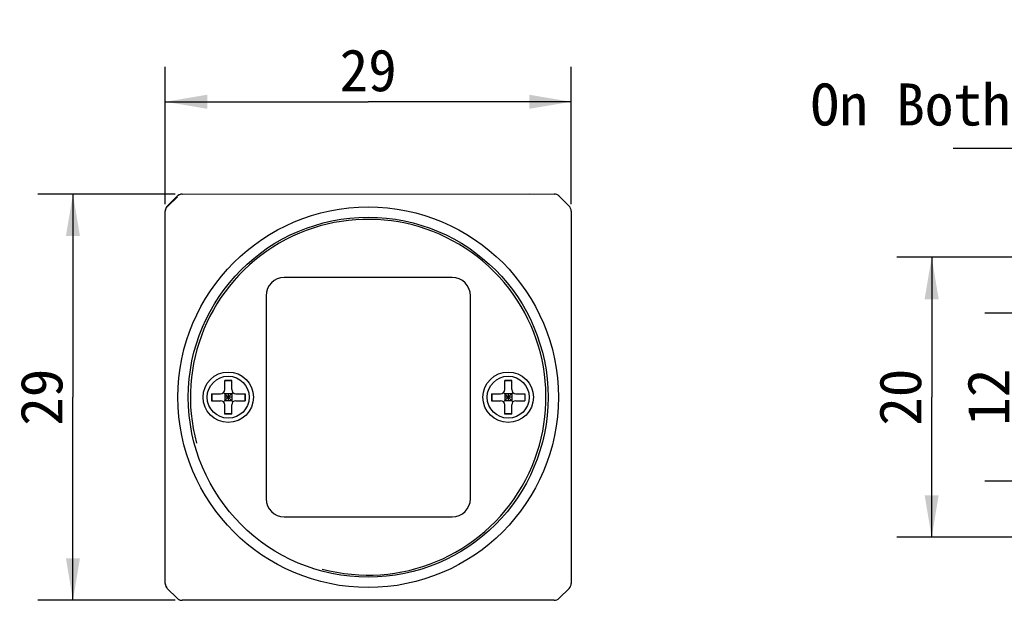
# Model space of a CAD drawing. Header units: millimetres. Extents: x 44 to 250, y 96 to 232.
# Tile 1 of 7: x 44 to 115, y 120 to 161. Entities that reach past the tile are written whole.
import ezdxf
from ezdxf.enums import TextEntityAlignment as Align

# ---------------------------------------------------------------- set-up
doc = ezdxf.new("R2010")
doc.units = ezdxf.units.MM
doc.header["$LTSCALE"] = 16.335
doc.layers.get('0').update_dxf_attribs({"linetype": 'CONTINUOUS'})
doc.layers.add('00_COMPONENTS', color=7, linetype='CONTINUOUS')
doc.layers.add('51__DRAFT_DIMS', color=7, linetype='CONTINUOUS')
doc.styles.get("Standard").update_dxf_attribs({"font": 'simfang.ttf'})
doc.dimstyles.new('DIMSTYLE_2', dxfattribs={"dimtxt": 3, "dimasz": 3, "dimexe": 2.5, "dimexo": 0.5, "dimgap": 0.75, "dimtad": 1, "dimdsep": 46, "dimtxsty": 'STANDARD', "dimblk": '_FILLED', "dimblk1": '_FILLED', "dimblk2": '_FILLED', "dimcen": 0.09, "dimclrt": 3, "dimazin": 2, "dimtp": 0.2, "dimtm": 0.2, "dimtfac": 1, "dimtofl": 0, "dimtmove": 0, "dimatfit": 3, "dimldrblk": '_FILLED', "dimfxl": 1, "dimtolj": 1, "dimarcsym": 0})

# ---------------------------------------------------------------- blocks, each defined once
blk = doc.blocks.new('_FILLED')
at = {"color": 0, "linetype": 'ByBlock'}
blk.add_solid([(0, 0), (-1, 0.167), (-1, -0.167)], dxfattribs=at)
blk = doc.blocks.new('*D3')
at = {"layer": '51__DRAFT_DIMS', "color": 4}
for p, q in [((142.231, 144.238), (106.974, 144.238)), ((109.474, 144.238), (109.474, 134.238)), ((109.474, 124.238), (109.474, 134.238)), ((142.231, 124.238), (106.974, 124.238))]:
    blk.add_line(p, q, dxfattribs=at)
at = {"layer": '51__DRAFT_DIMS', "color": 4, "xscale": 3, "yscale": 3, "zscale": 3}
for p, rotation in [((109.474, 144.238), 90), ((109.474, 124.238), 270)]:
    blk.add_blockref('_FILLED', p, dxfattribs=dict(at, rotation=rotation))
at = {"layer": '51__DRAFT_DIMS', "color": 3}
blk.add_text('20', height=3, rotation=90, dxfattribs=at).set_placement((108.724, 134.238), align=Align.CENTER)
blk = doc.blocks.new('*D4')
at = {"layer": '51__DRAFT_DIMS', "color": 4}
for p, q in [((115.77, 140.238), (115.77, 145.238)), ((115.77, 145.238), (115.77, 134.238)), ((143.731, 140.238), (113.27, 140.238)), ((115.77, 123.238), (115.77, 134.238)), ((143.731, 128.238), (113.27, 128.238)), ((115.77, 128.238), (115.77, 123.238))]:
    blk.add_line(p, q, dxfattribs=at)
at = {"layer": '51__DRAFT_DIMS', "color": 4, "xscale": 3, "yscale": 3, "zscale": 3}
for p, rotation in [((115.77, 140.238), 270), ((115.77, 128.238), 90)]:
    blk.add_blockref('_FILLED', p, dxfattribs=dict(at, rotation=rotation))
at = {"layer": '51__DRAFT_DIMS', "color": 3}
blk.add_text('12', height=3, rotation=90, dxfattribs=at).set_placement((115.02, 134.238), align=Align.CENTER)
blk = doc.blocks.new('*D12')
at = {"layer": '51__DRAFT_DIMS', "color": 4}
for p, q in [((55.429, 148.738), (45.629, 148.738)), ((48.129, 148.738), (48.129, 134.238)), ((48.129, 119.738), (48.129, 134.238)), ((55.429, 119.738), (45.629, 119.738))]:
    blk.add_line(p, q, dxfattribs=at)
at = {"layer": '51__DRAFT_DIMS', "color": 4, "xscale": 3, "yscale": 3, "zscale": 3}
for p, rotation in [((48.129, 148.738), 90), ((48.129, 119.738), 270)]:
    blk.add_blockref('_FILLED', p, dxfattribs=dict(at, rotation=rotation))
at = {"layer": '51__DRAFT_DIMS', "color": 3}
blk.add_text('29', height=3, rotation=90, dxfattribs=at).set_placement((47.379, 134.238), align=Align.CENTER)
blk = doc.blocks.new('*D13')
at = {"layer": '51__DRAFT_DIMS', "color": 4}
for p, q in [((54.722, 148.031), (54.722, 157.833)), ((83.722, 148.031), (83.722, 157.833)), ((54.722, 155.333), (69.222, 155.333)), ((83.722, 155.333), (69.222, 155.333))]:
    blk.add_line(p, q, dxfattribs=at)
at = {"layer": '51__DRAFT_DIMS', "color": 4, "xscale": 3, "yscale": 3, "zscale": 3, "rotation": 180}
blk.add_blockref('_FILLED', (54.722, 155.333), dxfattribs=at)
at = {"layer": '51__DRAFT_DIMS', "color": 4, "xscale": 3, "yscale": 3, "zscale": 3}
blk.add_blockref('_FILLED', (83.722, 155.333), dxfattribs=at)
at = {"layer": '51__DRAFT_DIMS', "color": 3}
blk.add_text('29', height=3, dxfattribs=at).set_placement((69.222, 156.083), align=Align.CENTER)

msp = doc.modelspace()

# ---------------------------------------------------------------- linework, layer by layer
at = {"layer": '00_COMPONENTS', "color": 7}
for p, q in [((54.868, 147.885), (55.575, 148.592)), ((55.59, 148.557), (54.903, 147.87)), ((55.929, 148.738), (80.737, 148.754)), ((80.737, 148.754), (82.515, 148.738)), ((83.575, 147.885), (82.868, 148.592)), ((54.722, 128.688), (54.722, 147.531)), ((83.722, 147.531), (83.722, 120.946)), ((75.222, 142.788), (63.222, 142.788)), ((61.922, 141.488), (61.922, 126.988)), ((76.522, 126.988), (76.522, 141.488)), ((58.972, 134.788), (58.972, 135.438)), ((59.472, 135.438), (58.972, 135.438)), ((59.472, 135.417), (58.972, 135.417)), ((59.472, 134.788), (59.472, 135.438)), ((79.472, 135.438), (78.972, 135.438)), ((78.972, 134.788), (78.972, 135.438)), ((79.472, 135.417), (78.972, 135.417)), ((79.472, 134.788), (79.472, 135.438)), ((58.022, 134.488), (58.022, 133.988)), ((58.022, 134.488), (58.672, 134.488)), ((58.043, 134.488), (58.043, 133.988)), ((58.884, 133.901), (59.56, 134.576)), ((59.56, 133.901), (58.884, 134.576)), ((58.972, 134.488), (58.972, 133.988)), ((59.472, 134.488), (58.972, 134.488)), ((59.222, 134.488), (59.222, 133.988)), ((59.472, 134.488), (59.472, 133.988)), ((59.772, 134.488), (60.422, 134.488)), ((60.401, 134.488), (60.401, 133.988)), ((60.422, 134.488), (60.422, 133.988)), ((78.022, 134.488), (78.672, 134.488)), ((78.022, 134.488), (78.022, 133.988)), ((78.043, 134.488), (78.043, 133.988)), ((78.884, 133.901), (79.56, 134.576)), ((79.56, 133.901), (78.884, 134.576)), ((79.472, 134.488), (78.972, 134.488)), ((78.972, 134.488), (78.972, 133.988)), ((79.222, 134.488), (79.222, 133.988)), ((79.472, 134.488), (79.472, 133.988)), ((79.772, 134.488), (80.422, 134.488)), ((80.401, 134.488), (80.401, 133.988)), ((80.422, 134.488), (80.422, 133.988)), ((58.022, 133.988), (58.672, 133.988)), ((59.472, 134.238), (58.972, 134.238)), ((59.472, 133.988), (58.972, 133.988)), ((58.972, 133.038), (58.972, 133.688)), ((59.472, 133.038), (59.472, 133.688)), ((59.772, 133.988), (60.422, 133.988)), ((78.022, 133.988), (78.672, 133.988)), ((79.472, 134.238), (78.972, 134.238)), ((79.472, 133.988), (78.972, 133.988)), ((78.972, 133.038), (78.972, 133.688)), ((79.472, 133.038), (79.472, 133.688)), ((79.772, 133.988), (80.422, 133.988)), ((59.472, 133.06), (58.972, 133.06)), ((59.472, 133.038), (58.972, 133.038)), ((79.472, 133.06), (78.972, 133.06)), ((79.472, 133.038), (78.972, 133.038)), ((54.722, 120.946), (54.722, 128.688)), ((63.222, 125.688), (75.222, 125.688)), ((55.575, 119.885), (54.868, 120.592)), ((82.868, 119.885), (83.575, 120.592)), ((82.515, 119.738), (55.929, 119.738))]:
    msp.add_line(p, q, dxfattribs=at)
for centre, radius in [((69.222, 134.238), 13.588), ((69.222, 134.238), 12.85), ((59.222, 134.238), 1.8), ((79.222, 134.238), 1.8), ((59.222, 134.238), 1.5), ((79.222, 134.238), 1.5)]:
    msp.add_circle(centre, radius, dxfattribs=at)
for centre, radius, start, end in [((55.929, 148.238), 0.5, 90, 135), ((55.93, 148.237), 0.502, 124.96359, 134.97531), ((55.929, 148.238), 0.5, 118.98247, 124.9735), ((55.928, 148.239), 0.499, 114.71078, 118.97197), ((55.929, 148.236), 0.503, 90.04029, 104.96691), ((82.515, 148.239), 0.5, 45, 90.00541), ((82.516, 148.239), 0.499, 45.00786, 50.02236), ((55.222, 147.531), 0.5, 135, 180), ((55.221, 147.532), 0.499, 149.98285, 154.98519), ((55.222, 147.531), 0.501, 145.03415, 149.97383), ((55.223, 147.53), 0.502, 135.02471, 145.04318), ((83.222, 147.531), 0.5, 0, 45), ((55.224, 147.531), 0.503, 165.03311, 179.95971), ((63.222, 141.488), 1.3, 90, 180), ((75.222, 141.488), 1.3, 0, 90), ((58.672, 134.788), 0.3, 270, 360), ((59.772, 134.788), 0.3, 180, 270), ((78.672, 134.788), 0.3, 270, 360), ((79.772, 134.788), 0.3, 180, 270), ((58.672, 133.688), 0.3, 0, 90), ((59.772, 133.688), 0.3, 90, 180), ((78.672, 133.688), 0.3, 0, 90), ((79.772, 133.688), 0.3, 90, 180), ((63.222, 126.988), 1.3, 180, 270), ((75.222, 126.988), 1.3, 270, 360), ((55.224, 120.946), 0.503, 180.04029, 194.96689), ((55.222, 120.946), 0.5, 180, 225), ((55.221, 120.945), 0.499, 204.71634, 208.97821), ((55.222, 120.946), 0.5, 208.9887, 214.9735), ((55.223, 120.946), 0.502, 214.96359, 224.97531), ((83.222, 120.946), 0.5, 315, 360), ((55.93, 120.24), 0.502, 225.02471, 235.04316), ((55.929, 120.238), 0.5, 225, 270), ((55.929, 120.239), 0.501, 235.03413, 239.9738), ((55.928, 120.237), 0.499, 239.98282, 244.98515), ((55.929, 120.241), 0.503, 255.03307, 269.95971), ((82.515, 120.238), 0.5, 269.99463, 315.00322)]:
    msp.add_arc(centre, radius, start, end, dxfattribs=at)
at = {"layer": '00_COMPONENTS', "color": 4}
msp.add_arc((69.222, 134.238), 12.7, 255, 195, dxfattribs=at)
at = {"layer": '51__DRAFT_DIMS', "color": 4}
msp.add_line((111.017, 152.015), (132.975, 152.015), dxfattribs=at)

# ---------------------------------------------------------------- texts
at = {"layer": '51__DRAFT_DIMS', "color": 3, "insert": (127.354, 161.14), "char_height": 3, "attachment_point": 3, "line_spacing_factor": 0.9}
msp.add_mtext('\\A1;2-M3{\\fgdt|b0|i0|c134|p49;x}3\\POn Both Sides', dxfattribs=at)

# ---------------------------------------------------------------- dimensions: what is measured, and where the dimension line sits
at = {"layer": '51__DRAFT_DIMS', "color": 4}
dim = msp.add_linear_dim(base=(83.722, 155.333), p1=(54.722, 147.531), p2=(83.722, 147.531), dimstyle='DIMSTYLE_2', dxfattribs=at)
dim.commit()
dim.dimension.update_dxf_attribs({"geometry": '*D13', "text_midpoint": (69.184, 155.333), "dimtype": 160})
for base, p1, p2, angle, picture, middle in [((48.129, 148.738), (55.929, 119.738), (55.929, 148.738), 90, '*D12', (48.129, 134.2)), ((115.77, 140.238), (144.231, 128.238), (144.231, 140.238), 90, '*D4', (115.77, 134.323)), ((109.474, 124.238), (142.731, 144.238), (142.731, 124.238), 270, '*D3', (109.474, 134.212))]:
    dim = msp.add_linear_dim(base=base, p1=p1, p2=p2, angle=angle, dimstyle='DIMSTYLE_2', dxfattribs=at)
    dim.commit()
    dim.dimension.update_dxf_attribs({"geometry": picture, "text_midpoint": middle, "dimtype": 160})

doc.saveas('drawing.dxf')
